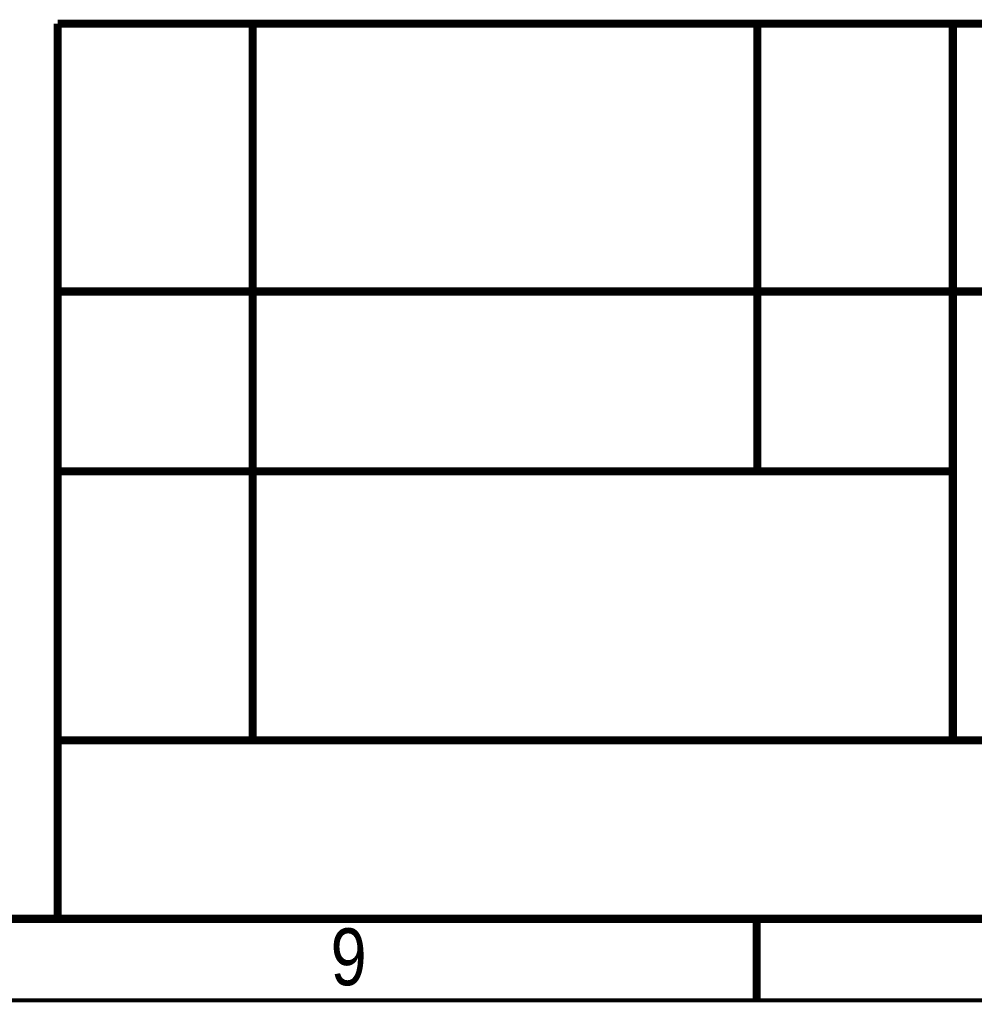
# Model space of a CAD drawing. Header units: millimetres. Extents: x -1 to 598, y -1 to 421.
# Tile 5 of 25: x 403 to 462, y 15 to 75. Entities that reach past the tile are written whole.
import ezdxf

# ---------------------------------------------------------------- set-up
doc = ezdxf.new("R2010")
doc.units = ezdxf.units.MM
doc.header["$LTSCALE"] = 32.67
doc.layers.get('0').update_dxf_attribs({"linetype": 'CONTINUOUS'})
doc.styles.add('TEXTSTYLE_2', font='txt', dxfattribs={"width": 0.85})

msp = doc.modelspace()

# ---------------------------------------------------------------- linework, layer by layer
at = {"color": 7, "linetype": 'CONTINUOUS', "const_width": 0.5}
for points in [[(405.5503, 74.9983), (585.5503, 74.9983)], [(405.5503, 74.9983), (405.5503, 19.9983)], [(417.5381, 74.9983), (417.5381, 30.9686)], [(448.5359, 74.9983), (448.5359, 47.4983)], [(460.5503, 74.9983), (460.5503, 30.9983)], [(585.5108, 58.5473), (405.5503, 58.5473)], [(460.5503, 47.4983), (405.5503, 47.4983)], [(405.5503, 30.9686), (585.5108, 30.9686)], [(585.5, 20), (11.5, 20)], [(448.5, 20), (448.5, 15)]]:
    msp.add_lwpolyline(points, dxfattribs=at)
at = {"color": 2, "linetype": 'CONTINUOUS', "const_width": 0.25}
msp.add_lwpolyline([(590.5, 15), (6.5, 15)], dxfattribs=at)

# ---------------------------------------------------------------- texts
at = {"color": 5, "linetype": 'CONTINUOUS', "insert": (423.4301, 19.4172), "char_height": 3.5, "width": 4.090625, "attachment_point": 2, "line_spacing_factor": 0.9, "style": 'TEXTSTYLE_2'}
msp.add_mtext('9', dxfattribs=at)

doc.saveas('drawing.dxf')
